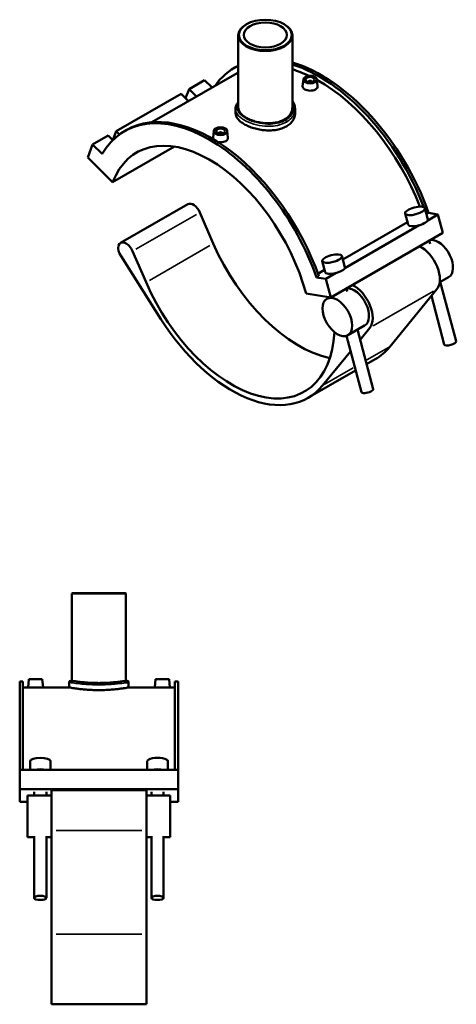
# Model space of a CAD drawing. Header units: inches. Extents: x -0.9 to 58.3, y -1.4 to 53.2.
# Tile 6 of 6: x 39.2 to 58.3, y 10.1 to 53.2. Entities that reach past the tile are written whole.
import ezdxf

# ---------------------------------------------------------------- set-up
doc = ezdxf.new("R2010")
doc.units = ezdxf.units.IN
doc.header["$MEASUREMENT"] = 0
doc.layers.add('Visible (ANSI)', color=7, linetype='Continuous', lineweight=50)
doc.layers.add('Visible Narrow (ANSI)', color=7, linetype='Continuous', lineweight=35)

msp = doc.modelspace()

# ---------------------------------------------------------------- linework, layer by layer
at = {"layer": 'Visible (ANSI)'}
for p, q in [((49.1012, 52.9613), (49.0844, 52.9516)), ((50.7472, 52.9613), (50.7639, 52.9516)), ((48.7411, 52.4717), (48.7411, 49.3111)), ((51.1072, 52.4717), (51.1072, 49.3111)), ((48.6611, 51.0985), (48.5631, 51.0421)), ((48.6902, 50.8214), (44.9528, 48.6692)), ((47.2701, 50.5132), (46.5865, 50.1195)), ((47.2701, 50.5132), (47.5941, 50.1902)), ((51.5896, 50.549), (51.5577, 50.2515)), ((51.8055, 50.442), (51.8055, 50.4346)), ((51.963, 50.442), (51.963, 50.4346)), ((52.179, 50.549), (52.2108, 50.2522)), ((46.4344, 49.724), (46.5865, 50.1195)), ((46.5865, 50.1195), (46.9105, 49.7966)), ((46.2386, 49.9192), (43.4013, 48.2853)), ((46.5626, 49.5962), (46.2386, 49.9192)), ((48.6228, 49.2496), (48.6228, 49.0662)), ((51.2256, 49.2496), (51.2256, 49.0662)), ((43.2492, 47.8898), (43.4013, 48.2853)), ((43.4013, 48.2853), (43.5479, 48.1392)), ((43.8589, 48.3331), (43.7609, 48.2767)), ((47.6694, 48.2915), (47.6375, 47.994)), ((48.2588, 48.2915), (48.2906, 47.9947)), ((43.0534, 48.085), (42.3698, 47.6913)), ((43.2506, 47.8885), (43.0534, 48.085)), ((47.8853, 48.1771), (47.8853, 48.1845)), ((48.0428, 48.1771), (48.0428, 48.1845)), ((42.1543, 47.1307), (42.3698, 47.6913)), ((42.3698, 47.6913), (42.7811, 47.2814)), ((43.244, 46.0446), (45.9508, 47.6034)), ((42.1543, 47.1307), (43.244, 46.0446)), ((46.5341, 45.0824), (43.594, 43.3892)), ((56.9035, 44.9048), (57.0328, 44.4195)), ((47.0586, 44.7196), (47.6483, 43.357)), ((56.0423, 44.6753), (56.1716, 44.19)), ((57.0673, 44.6983), (56.973, 44.644)), ((57.4785, 44.6345), (57.0271, 44.3745)), ((57.4785, 44.6345), (57.0673, 44.6983)), ((57.6941, 43.8257), (57.4785, 44.6345)), ((53.318, 42.6638), (56.1446, 44.2915)), ((56.6559, 44.1608), (53.4009, 42.2863)), ((57.6941, 43.8257), (52.7938, 41.0038)), ((57.0981, 43.4824), (57.1344, 43.3462)), ((43.6114, 42.8018), (45.3593, 40.0446)), ((44.7082, 41.6639), (44.1185, 43.0265)), ((53.4066, 42.3313), (53.2773, 42.8166)), ((52.5454, 42.1018), (52.4161, 42.5871)), ((52.265, 41.9328), (52.167, 41.8764)), ((52.5783, 41.8126), (52.167, 41.8764)), ((52.2283, 42.0363), (52.5184, 42.2033)), ((53.0297, 42.0726), (52.5783, 41.8126)), ((52.7938, 41.0038), (52.5783, 41.8126)), ((57.9436, 41.8902), (57.553, 41.6653)), ((53.5082, 41.258), (53.4719, 41.3943)), ((57.5784, 41.6799), (58.2709, 39.0816)), ((51.7041, 41.1728), (52.7938, 41.0038)), ((52.7437, 41.0116), (52.6184, 40.9394)), ((57.4326, 41.3622), (55.3699, 38.8411)), ((57.189, 41.0645), (57.7541, 38.9439)), ((54.2684, 39.7738), (53.5334, 39.3506)), ((54.0694, 39.152), (54.4925, 39.6691)), ((54.1279, 36.8557), (53.4704, 39.3231)), ((54.6447, 36.9934), (53.9522, 39.5918)), ((52.4298, 37.1479), (53.652, 38.6418)), ((54.73, 38.2935), (54.3557, 38.0779)), ((53.8759, 37.8016), (51.7899, 36.6003)), ((41.4843, 28.0616), (41.4607, 28.0379)), ((43.8268, 28.0379), (41.4607, 28.0379)), ((41.4607, 28.0379), (41.4607, 24.219)), ((41.4843, 28.0616), (43.8031, 28.0616)), ((43.8031, 28.0616), (43.8268, 28.0379)), ((43.8268, 28.0379), (43.8268, 24.219)), ((39.1787, 24.1862), (39.1787, 20.3212)), ((39.3173, 24.1862), (39.1787, 24.1862)), ((39.3173, 24.1862), (39.3173, 20.3212)), ((39.5764, 24.2927), (39.5449, 23.9316)), ((40.167, 24.2927), (39.5764, 24.2927)), ((40.167, 24.2927), (40.1986, 23.9316)), ((41.3423, 24.148), (41.3423, 23.9316)), ((41.4133, 24.219), (41.4607, 24.219)), ((43.8268, 24.219), (43.8741, 24.219)), ((43.9451, 24.148), (43.9451, 23.9316)), ((45.1204, 24.2927), (45.0889, 23.9316)), ((45.1204, 24.2927), (45.711, 24.2927)), ((45.711, 24.2927), (45.7426, 23.9316)), ((45.9701, 24.1862), (45.9701, 20.3212)), ((46.1087, 24.1862), (45.9701, 24.1862)), ((46.1087, 24.1862), (46.1087, 20.3212)), ((39.5449, 23.9316), (39.3173, 23.9316)), ((41.3423, 23.9316), (40.1986, 23.9316)), ((45.0889, 23.9316), (43.9451, 23.9316)), ((45.9701, 23.9316), (45.7426, 23.9316)), ((39.634, 20.3212), (39.634, 20.7005)), ((40.5253, 20.3212), (40.5253, 20.7005)), ((44.7622, 20.7005), (44.7622, 20.3212)), ((45.6535, 20.7005), (45.6535, 20.3212)), ((46.1087, 20.3212), (39.1787, 20.3212)), ((39.1787, 19.4837), (39.1787, 20.3212)), ((46.1087, 19.4837), (46.1087, 20.3212)), ((46.1087, 19.4837), (39.1787, 19.4837)), ((39.1787, 18.9228), (39.1787, 19.4837)), ((40.5647, 19.4326), (40.5647, 17.667)), ((44.7227, 19.4326), (40.5647, 19.4326)), ((44.7227, 17.667), (44.7227, 19.4326)), ((46.1087, 18.9228), (46.1087, 19.4837)), ((39.5252, 19.2034), (39.5252, 17.37)), ((40.5647, 19.2034), (39.5252, 19.2034)), ((39.8122, 19.2034), (39.8122, 19.3605)), ((40.347, 19.2034), (40.347, 19.3605)), ((45.7622, 19.2034), (44.7227, 19.2034)), ((44.9404, 19.3605), (44.9404, 19.2034)), ((45.4752, 19.3605), (45.4752, 19.2034)), ((45.7622, 17.37), (45.7622, 19.2034)), ((39.5252, 18.9228), (39.1787, 18.9228)), ((46.1087, 18.9228), (45.7622, 18.9228)), ((39.8122, 17.37), (39.5252, 17.37)), ((39.8122, 14.7183), (39.8122, 17.4253)), ((40.347, 14.7183), (40.347, 17.4253)), ((40.5647, 17.37), (40.347, 17.37)), ((40.5647, 13.1302), (40.5647, 17.667)), ((44.7227, 17.667), (44.7227, 13.1302)), ((44.9404, 17.37), (44.7227, 17.37)), ((44.9404, 17.4253), (44.9404, 14.7183)), ((45.4752, 17.4253), (45.4752, 14.7183)), ((45.7622, 17.37), (45.4752, 17.37)), ((40.5647, 13.1302), (40.5647, 10.061)), ((44.7227, 10.061), (44.7227, 13.1302)), ((44.7227, 10.061), (40.5647, 10.061))]:
    msp.add_line(p, q, dxfattribs=at)
for centre, start, end in [((41.4133, 24.148), 90, 180), ((43.8741, 24.148), 0, 90)]:
    msp.add_arc(centre, 0.071, start, end, dxfattribs=at)
for centre, major_axis, ratio in [((49.9242, 52.491), (-1.1594, 0), 0.5758617), ((49.9242, 52.491), (0.9465, 0), 0.5758617), ((51.8843, 50.5385), (-0.2953, 0), 0.5758617), ((51.8843, 50.5385), (0.1969, 0), 0.5758617), ((47.9641, 48.281), (0.2953, 0), 0.5758617), ((47.9641, 48.281), (0.1969, 0), 0.5758617), ((56.4729, 44.7901), (-0.4306, -0.1148), 0.3434135), ((52.8467, 42.7019), (0.4306, 0.1148), 0.3434135), ((53.0759, 40.145), (-0.4575, 0.7944), 0.5780931), ((40.0796, 14.7183), (0.2674, 0), 0.3420201), ((45.2078, 14.7183), (-0.2674, 0), 0.3420201)]:
    msp.add_ellipse(centre, major_axis=major_axis, ratio=ratio, dxfattribs=at)
for centre, major_axis, ratio, start_param, end_param in [((49.9242, 52.4717), (-1.1831, 0), 0.5758617, 5.5016397, 10.2063236), ((52.2763, 44.594), (-3.7132, 6.4481), 0.5780931, 6.236501, 6.5455589), ((52.3743, 44.6505), (-3.7132, 6.4481), 0.5780931, 6.2619476, 6.2831853), ((52.3743, 44.6505), (-3.7132, 6.4481), 0.5780931, 4.398059, 5.7429307), ((52.2763, 44.594), (-3.7132, 6.4481), 0.5780931, 4.4438279, 5.7237832), ((52.2763, 44.594), (-3.5861, 6.2274), 0.5780931, 5.5884435, 5.7318661), ((52.2763, 44.594), (-3.5861, 6.2274), 0.5780931, 6.2691373, 6.2831853), ((51.8843, 50.442), (-0.0787, 0), 0.5758617, 2.9729035, 6.4518745), ((52.2763, 44.594), (-3.5861, 6.2274), 0.5780931, 4.4493988, 5.5183108), ((47.4741, 41.8286), (-3.7132, 6.4481), 0.5780931, 4.398059, 6.6013827), ((47.5721, 41.885), (-3.7132, 6.4481), 0.5780931, 4.398059, 6.2831853), ((47.4741, 41.8286), (-3.1769, 5.5168), 0.5780931, 4.2779904, 6.7214513), ((47.9641, 48.1845), (-0.0787, 0), 0.5758617, 2.9729035, 6.4518745), ((46.7748, 44.6644), (-0.2407, 0.418), 0.5780931, 4.5167517, 6.2831853), ((56.6022, 44.3048), (0.4306, 0.1148), 0.3434135, 3.1415927, 6.2831853), ((57.4861, 42.6847), (-0.4575, 0.7944), 0.5780931, 3.1415927, 6.0193221), ((43.8347, 42.9713), (-0.2407, 0.418), 0.5780931, 4.5167517, 7.9274536), ((51.3943, 44.0861), (3.1769, -5.5168), 0.5780931, 4.5167517, 5.8041185), ((56.7511, 42.2614), (0.5718, -0.993), 0.5780931, 0.2158994, 2.4532685), ((52.976, 42.2166), (-0.4306, -0.1148), 0.3434135, 0, 3.1415927), ((48.4541, 42.393), (3.1769, -5.5168), 0.5780931, 4.5167517, 7.0088032), ((53.8109, 40.5683), (-0.4575, 0.7944), 0.5780931, 3.1415927, 6.0193221), ((53.8109, 40.5683), (0.5718, -0.993), 0.5780931, 0.2158994, 2.4532685), ((48.4541, 42.393), (3.3358, -5.7926), 0.5780931, 4.785861, 6.4990847), ((51.3943, 44.0861), (3.3358, -5.7926), 0.5780931, 0, 0.2158994), ((58.0125, 39.0127), (0.2584, 0.0689), 0.3434135, 3.1415927, 6.2831853), ((54.3863, 36.9245), (-0.2584, -0.0689), 0.3434135, 0, 3.1415927), ((40.0796, 20.7005), (-0.4456, 0), 0.3420201, 3.1415927, 6.2831853), ((45.2078, 20.7005), (0.4456, 0), 0.3420201, 0, 3.1415927), ((40.0796, 20.198), (0.4456, 0), 0.3420201, 0.9410589, 2.2005338), ((45.2078, 20.198), (-0.4456, 0), 0.3420201, 4.0826515, 5.3421264)]:
    msp.add_ellipse(centre, major_axis=major_axis, ratio=ratio, start_param=start_param, end_param=end_param, dxfattribs=at)
for points, knots in [([(52.1159, 50.1038), (52.0868, 50.0871), (52.05, 50.0729), (51.9693, 50.0549), (51.9255, 50.051), (51.8433, 50.0526), (51.7995, 50.0582), (51.719, 50.0786), (51.6822, 50.0935), (51.6241, 50.1269), (51.5989, 50.1478), (51.5654, 50.193), (51.5571, 50.2174), (51.5571, 50.244), (51.5573, 50.2477), (51.5577, 50.2515)], [0, 0, 0, 0, 0.3131726, 0.3131726, 0.6263452, 0.6263452, 0.9393751, 0.9393751, 1.252405, 1.252405, 1.5654349, 1.5654349, 1.8784649, 1.8784649, 1.9288919, 1.9288919, 1.9288919, 1.9288919]), ([(52.2108, 50.2522), (52.2112, 50.2482), (52.2115, 50.2442), (52.2115, 50.2157), (52.2034, 50.1897), (52.1701, 50.1421), (52.1449, 50.1206), (52.1159, 50.1038)], [4.33221554, 4.33221554, 4.33221554, 4.33221554, 4.3832749, 4.3832749, 4.6964475, 4.6964475, 5.0096201, 5.0096201, 5.0096201, 5.0096201]), ([(51.1072, 49.6084), (51.1344, 49.57), (51.1572, 49.5297), (51.1919, 49.4498), (51.2045, 49.4105), (51.2213, 49.3306), (51.2256, 49.2901), (51.2256, 49.2496)], [26.127778, 26.127778, 26.127778, 26.127778, 26.5958609, 26.5958609, 27.0245575, 27.0245575, 27.453254, 27.453254, 27.453254, 27.453254]), ([(48.6228, 49.2496), (48.6228, 49.2851), (48.6277, 49.3205), (48.6472, 49.3912), (48.662, 49.4263), (48.698, 49.4899), (48.718, 49.5186), (48.7411, 49.5464)], [17.4702584, 17.4702584, 17.4702584, 17.4702584, 17.9136218, 17.9136218, 18.373165, 18.373165, 18.7745874, 18.7745874, 18.7745874, 18.7745874]), ([(51.1072, 49.3111), (51.1072, 49.2636), (51.1002, 49.2144), (51.0703, 49.1171), (51.0475, 49.069), (50.9872, 48.9777), (50.9496, 48.9346), (50.8627, 48.8562), (50.8133, 48.8211), (50.7081, 48.7605), (50.6487, 48.733), (50.5193, 48.6868), (50.4494, 48.6681), (50.3037, 48.6406), (50.2277, 48.6319), (50.0751, 48.6241), (49.9984, 48.625), (49.85, 48.6347), (49.7733, 48.6438), (49.6206, 48.6703), (49.5447, 48.6878), (49.3989, 48.7298), (49.329, 48.7543), (49.1997, 48.8082), (49.1402, 48.8375), (49.035, 48.8981), (48.9857, 48.9314), (48.8988, 49.0021), (48.8612, 49.0394), (48.8009, 49.1161), (48.7781, 49.1555), (48.7482, 49.2341), (48.7411, 49.2733), (48.7411, 49.3111)], [6.8039474, 6.8039474, 6.8039474, 6.8039474, 7.3709512, 7.3709512, 7.937955, 7.937955, 8.5049588, 8.5049588, 9.0719626, 9.0719626, 9.6389664, 9.6389664, 10.2059702, 10.2059702, 10.772974, 10.772974, 11.3399779, 11.3399779, 11.9069694, 11.9069694, 12.4739609, 12.4739609, 13.0409524, 13.0409524, 13.6079439, 13.6079439, 14.1749354, 14.1749354, 14.741927, 14.741927, 15.3089185, 15.3089185, 15.87591, 15.87591, 15.87591, 15.87591]), ([(50.8444, 48.4875), (50.7865, 48.4541), (50.7211, 48.4241), (50.5788, 48.3739), (50.5018, 48.3538), (50.3415, 48.3248), (50.258, 48.3159), (50.0901, 48.3089), (50.0057, 48.3107), (49.8426, 48.3229), (49.7583, 48.3336), (49.5904, 48.3643), (49.5068, 48.3843), (49.3465, 48.4316), (49.2696, 48.459), (49.1273, 48.5188), (49.0619, 48.5513), (48.9461, 48.618), (48.8918, 48.6545), (48.7961, 48.7316), (48.7548, 48.7723), (48.6885, 48.8555), (48.6634, 48.8981), (48.6306, 48.983), (48.6228, 49.0253), (48.6228, 49.0662)], [0, 0, 0, 0, 0.6240631, 0.6240631, 1.2481263, 1.2481263, 1.8721894, 1.8721894, 2.4962526, 2.4962526, 3.1202924, 3.1202924, 3.7443322, 3.7443322, 4.368372, 4.368372, 4.9924118, 4.9924118, 5.6164516, 5.6164516, 6.2404914, 6.2404914, 6.8645312, 6.8645312, 7.488571, 7.488571, 7.488571, 7.488571]), ([(51.2256, 49.0662), (51.2256, 49.0131), (51.2178, 48.9582), (51.1849, 48.8497), (51.1599, 48.796), (51.0935, 48.6945), (51.0522, 48.6465), (50.9566, 48.5597), (50.9023, 48.5208), (50.8444, 48.4875)], [17.4733945, 17.4733945, 17.4733945, 17.4733945, 18.0974576, 18.0974576, 18.7215208, 18.7215208, 19.3455839, 19.3455839, 19.9696471, 19.9696471, 19.9696471, 19.9696471]), ([(47.6587, 47.9175), (47.6441, 47.9388), (47.6369, 47.9615), (47.6369, 47.9865), (47.6371, 47.9902), (47.6375, 47.994)], [4.09145975, 4.09145975, 4.09145975, 4.09145975, 4.3832749, 4.3832749, 4.43370195, 4.43370195, 4.43370195, 4.43370195]), ([(48.1957, 47.8463), (48.1666, 47.8296), (48.1298, 47.8154), (48.0491, 47.7974), (48.0053, 47.7935), (47.9231, 47.7951), (47.8793, 47.8007), (47.8351, 47.8119), (47.8312, 47.813), (47.8274, 47.814)], [2.50481005, 2.50481005, 2.50481005, 2.50481005, 2.81798265, 2.81798265, 3.13115525, 3.13115525, 3.44418516, 3.44418516, 3.47469336, 3.47469336, 3.47469336, 3.47469336]), ([(48.2906, 47.9947), (48.291, 47.9907), (48.2913, 47.9867), (48.2913, 47.9583), (48.2832, 47.9322), (48.2499, 47.8846), (48.2247, 47.8631), (48.1957, 47.8463)], [6.83702559, 6.83702559, 6.83702559, 6.83702559, 6.88808495, 6.88808495, 7.20125755, 7.20125755, 7.51443015, 7.51443015, 7.51443015, 7.51443015]), ([(43.8268, 24.219), (43.8268, 24.219), (43.8197, 24.2179), (43.7897, 24.2132), (43.7668, 24.2097), (43.7064, 24.2008), (43.6688, 24.1955), (43.582, 24.1841), (43.5327, 24.178), (43.4278, 24.1661), (43.3686, 24.16), (43.2395, 24.1485), (43.1697, 24.1431), (43.024, 24.1342), (42.948, 24.1306), (42.795, 24.1259), (42.7181, 24.1248), (42.5693, 24.1248), (42.4924, 24.1259), (42.3395, 24.1306), (42.2635, 24.1342), (42.1178, 24.1431), (42.048, 24.1485), (41.9189, 24.16), (41.8596, 24.1661), (41.7547, 24.178), (41.7055, 24.1841), (41.6186, 24.1955), (41.5811, 24.2008), (41.5206, 24.2097), (41.4978, 24.2132), (41.4678, 24.2179), (41.4607, 24.219), (41.4607, 24.219)], [4.5359813, 4.5359813, 4.5359813, 4.5359813, 5.1029728, 5.1029728, 5.6699643, 5.6699643, 6.2369559, 6.2369559, 6.8039474, 6.8039474, 7.3709512, 7.3709512, 7.937955, 7.937955, 8.5049588, 8.5049588, 9.0719626, 9.0719626, 9.6389664, 9.6389664, 10.2059702, 10.2059702, 10.772974, 10.772974, 11.3399779, 11.3399779, 11.9069694, 11.9069694, 12.4739609, 12.4739609, 13.0409524, 13.0409524, 13.6079439, 13.6079439, 13.6079439, 13.6079439]), ([(39.8717, 23.9241), (39.8306, 23.9241), (39.7868, 23.9245), (39.7062, 23.9259), (39.6695, 23.9269), (39.6115, 23.9288), (39.5863, 23.9298), (39.553, 23.9312), (39.5449, 23.9316), (39.5449, 23.9316)], [2.5048101, 2.5048101, 2.5048101, 2.5048101, 2.8179826, 2.8179826, 3.1311552, 3.1311552, 3.4441852, 3.4441852, 3.7572151, 3.7572151, 3.7572151, 3.7572151]), ([(40.1986, 23.9316), (40.1986, 23.9316), (40.1904, 23.9312), (40.1571, 23.9298), (40.132, 23.9288), (40.074, 23.9269), (40.0372, 23.9259), (39.9566, 23.9245), (39.9128, 23.9241), (39.8717, 23.9241)], [6.2620251, 6.2620251, 6.2620251, 6.2620251, 6.575055, 6.575055, 6.888085, 6.888085, 7.2012576, 7.2012576, 7.5144302, 7.5144302, 7.5144302, 7.5144302]), ([(42.6437, 23.8127), (42.5618, 23.8127), (42.4772, 23.8142), (42.3089, 23.8202), (42.2253, 23.8247), (42.0651, 23.8359), (41.9883, 23.8427), (41.8463, 23.8572), (41.7812, 23.865), (41.6658, 23.8798), (41.6117, 23.8875), (41.5162, 23.902), (41.4748, 23.9087), (41.4084, 23.9198), (41.3832, 23.9243), (41.3502, 23.9301), (41.3423, 23.9316), (41.3423, 23.9316)], [0, 0, 0, 0, 0.6240631, 0.6240631, 1.2481263, 1.2481263, 1.8721894, 1.8721894, 2.4962526, 2.4962526, 3.1202924, 3.1202924, 3.7443322, 3.7443322, 4.368372, 4.368372, 4.9924118, 4.9924118, 4.9924118, 4.9924118]), ([(43.9451, 23.9316), (43.9451, 23.9316), (43.9372, 23.9301), (43.9042, 23.9243), (43.8791, 23.9198), (43.8126, 23.9087), (43.7712, 23.902), (43.6758, 23.8875), (43.6216, 23.8798), (43.5063, 23.865), (43.4411, 23.8572), (43.2992, 23.8427), (43.2224, 23.8359), (43.0621, 23.8247), (42.9785, 23.8202), (42.8103, 23.8142), (42.7256, 23.8127), (42.6437, 23.8127)], [14.9772353, 14.9772353, 14.9772353, 14.9772353, 15.6012751, 15.6012751, 16.2253149, 16.2253149, 16.8493547, 16.8493547, 17.4733945, 17.4733945, 18.0974576, 18.0974576, 18.7215208, 18.7215208, 19.3455839, 19.3455839, 19.9696471, 19.9696471, 19.9696471, 19.9696471]), ([(45.4157, 23.9241), (45.3746, 23.9241), (45.3308, 23.9245), (45.2502, 23.9259), (45.2135, 23.9269), (45.1555, 23.9288), (45.1303, 23.9298), (45.097, 23.9312), (45.0889, 23.9316), (45.0889, 23.9316)], [0, 0, 0, 0, 0.3131726, 0.3131726, 0.6263452, 0.6263452, 0.9393751, 0.9393751, 1.252405, 1.252405, 1.252405, 1.252405]), ([(45.7426, 23.9316), (45.7426, 23.9316), (45.7344, 23.9312), (45.7011, 23.9298), (45.676, 23.9288), (45.618, 23.9269), (45.5812, 23.9259), (45.5006, 23.9245), (45.4568, 23.9241), (45.4157, 23.9241)], [3.7572151, 3.7572151, 3.7572151, 3.7572151, 4.070245, 4.070245, 4.3832749, 4.3832749, 4.6964475, 4.6964475, 5.0096201, 5.0096201, 5.0096201, 5.0096201])]:
    msp.add_open_spline(points, degree=3, knots=knots, dxfattribs=at)
at = {"layer": 'Visible Narrow (ANSI)'}
for p, q in [((46.9116, 44.635), (44.2655, 43.1112)), ((47.5013, 43.2723), (44.8552, 41.7485)), ((57.2856, 41.2776), (54.6395, 39.7538)), ((54.3671, 38.2635), (55.3172, 38.8107)), ((52.5, 37.1884), (53.7643, 37.9164)), ((42.6437, 24.1141), (42.6437, 24.05)), ((44.5148, 17.667), (40.7726, 17.667)), ((40.7726, 13.1302), (44.5148, 13.1302))]:
    msp.add_line(p, q, dxfattribs=at)
msp.add_ellipse((50.7942, 48.7063), major_axis=(-0.0354, 0.0615), ratio=0.5780931, start_param=3.999115, end_param=5.2625444, dxfattribs=at)
for points, knots in [([(48.6229, 49.2496), (48.6229, 49.2142), (48.6283, 49.1788), (48.6666, 49.0568), (48.7275, 48.9715), (48.9141, 48.8083), (49.0436, 48.7312), (49.336, 48.6088), (49.4958, 48.5618), (49.8252, 48.5029), (49.9945, 48.4903), (50.2955, 48.5035), (50.4289, 48.5233), (50.6587, 48.587), (50.7577, 48.6275), (50.8444, 48.6774)], [-17.4702584, -17.4702584, -17.4702584, -17.4702584, -16.9619566, -16.9619566, -15.7067771, -15.7067771, -14.3698983, -14.3698983, -13.1239122, -13.1239122, -11.9033288, -11.9033288, -10.8794259, -10.8794259, -9.9830072, -9.9830072, -9.9830072, -9.9830072]), ([(50.8025, 48.7587), (50.7206, 48.7116), (50.6269, 48.6735), (50.4091, 48.6141), (50.2826, 48.596), (49.9969, 48.5855), (49.8361, 48.5986), (49.5228, 48.6566), (49.3707, 48.7021), (49.092, 48.8196), (48.9684, 48.8932), (48.7898, 49.0482), (48.7312, 49.1288), (48.6744, 49.3035), (48.6855, 49.3982), (48.7383, 49.4916), (48.7397, 49.494), (48.7411, 49.4964)], [9.9830072, 9.9830072, 9.9830072, 9.9830072, 10.8794259, 10.8794259, 11.9033288, 11.9033288, 13.1239122, 13.1239122, 14.3698983, 14.3698983, 15.7067771, 15.7067771, 16.9619566, 16.9619566, 18.3852257, 18.3852257, 18.4226158, 18.4226158, 18.4226158, 18.4226158]), ([(51.1072, 49.5306), (51.1168, 49.5104), (51.1252, 49.4898), (51.1704, 49.3567), (51.1697, 49.2376), (51.1052, 49.0542), (51.0641, 48.9856), (50.9534, 48.8613), (50.8838, 48.8055), (50.8025, 48.7587)], [26.531241, 26.531241, 26.531241, 26.531241, 26.7869978, 26.7869978, 28.1718639, 28.1718639, 29.0604428, 29.0604428, 29.9490216, 29.9490216, 29.9490216, 29.9490216]), ([(50.8444, 48.6774), (50.9303, 48.7269), (51.0041, 48.7856), (51.1216, 48.9163), (51.1654, 48.9883), (51.2145, 49.1241), (51.2254, 49.1868), (51.2254, 49.2496)], [-29.9490216, -29.9490216, -29.9490216, -29.9490216, -29.0604428, -29.0604428, -28.1718639, -28.1718639, -27.453254, -27.453254, -27.453254, -27.453254]), ([(41.3425, 24.148), (41.3424, 24.148), (41.3503, 24.1468), (41.3982, 24.1394), (41.4636, 24.1293), (41.6487, 24.1049), (41.7671, 24.0908), (42.0188, 24.0681), (42.1466, 24.0591), (42.3986, 24.0479), (42.5211, 24.0451), (42.6437, 24.0451)], [-14.9745199, -14.9745199, -14.9745199, -14.9745199, -14.3698983, -14.3698983, -13.1239122, -13.1239122, -11.9033288, -11.9033288, -10.8794259, -10.8794259, -9.9830072, -9.9830072, -9.9830072, -9.9830072]), ([(42.6437, 24.1151), (42.5278, 24.1151), (42.4119, 24.1179), (42.1738, 24.1292), (42.0529, 24.1383), (41.8149, 24.1613), (41.703, 24.1755), (41.528, 24.2001), (41.4661, 24.2103), (41.4208, 24.2177), (41.4134, 24.219), (41.4134, 24.2189)], [9.9830072, 9.9830072, 9.9830072, 9.9830072, 10.8794259, 10.8794259, 11.9033288, 11.9033288, 13.1239122, 13.1239122, 14.3698983, 14.3698983, 14.9745199, 14.9745199, 14.9745199, 14.9745199]), ([(43.874, 24.219), (43.8741, 24.219), (43.8708, 24.2185), (43.8411, 24.2135), (43.7759, 24.2025), (43.5783, 24.1746), (43.4482, 24.1581), (43.1998, 24.1358), (43.0941, 24.1282), (42.8735, 24.1179), (42.7586, 24.1151), (42.6437, 24.1151)], [24.9575086, 24.9575086, 24.9575086, 24.9575086, 25.3578955, 25.3578955, 26.7869978, 26.7869978, 28.1718639, 28.1718639, 29.0604428, 29.0604428, 29.9490216, 29.9490216, 29.9490216, 29.9490216]), ([(42.6437, 24.0451), (42.7652, 24.0451), (42.8867, 24.0478), (43.1201, 24.0581), (43.2319, 24.0656), (43.4946, 24.0877), (43.6322, 24.104), (43.8412, 24.1317), (43.9102, 24.1426), (43.9416, 24.1475), (43.945, 24.148), (43.945, 24.148)], [-29.9490216, -29.9490216, -29.9490216, -29.9490216, -29.0604428, -29.0604428, -28.1718639, -28.1718639, -26.7869978, -26.7869978, -25.3578955, -25.3578955, -24.9575086, -24.9575086, -24.9575086, -24.9575086])]:
    msp.add_open_spline(points, degree=3, knots=knots, dxfattribs=at)

doc.saveas('drawing.dxf')
